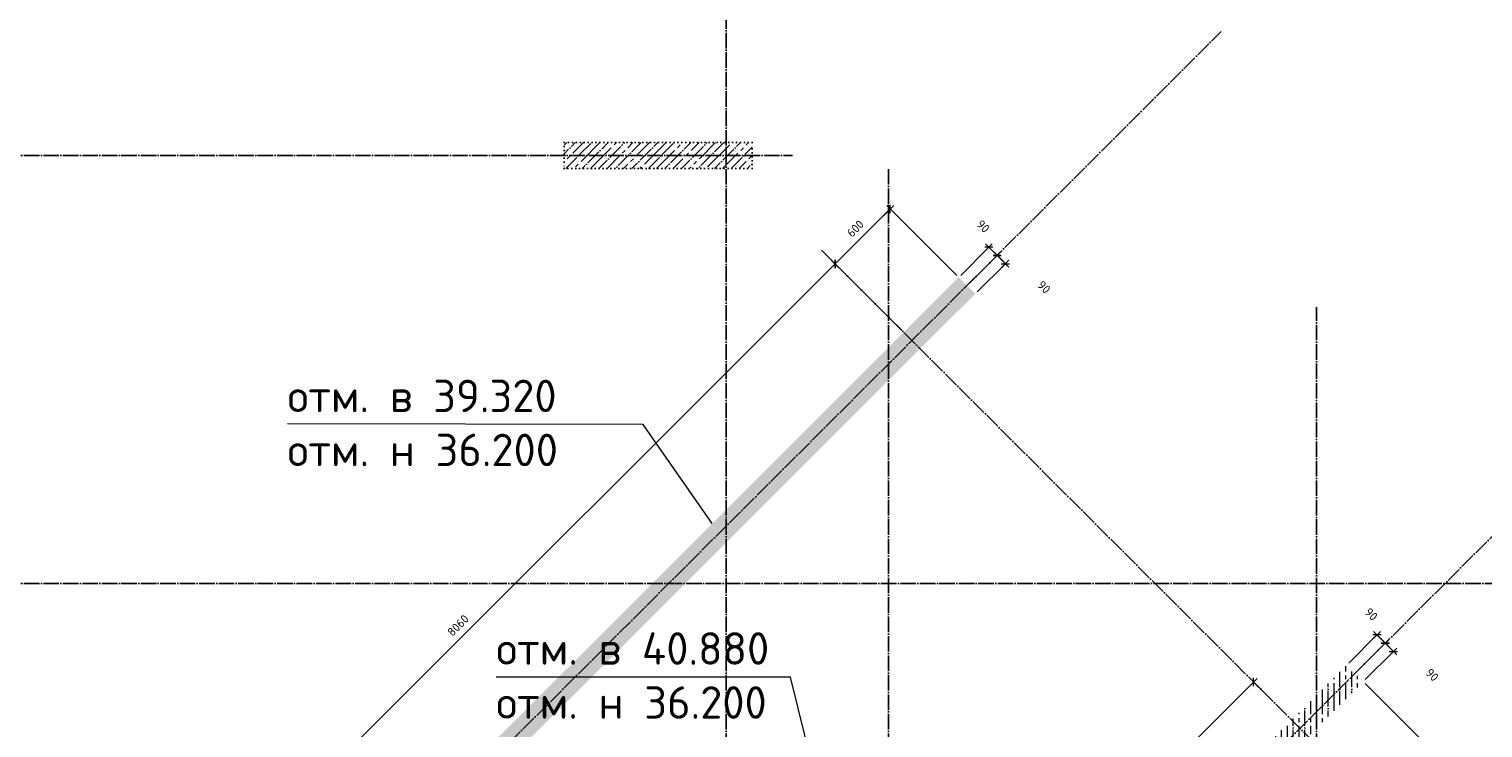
# Model space of a CAD drawing. Header units: millimetres. Extents: x -3057 to 112233, y -2869 to 47508.
# Tile 12 of 48: x 8527 to 19732, y 17385 to 22776. Entities that reach past the tile are written whole.
import ezdxf

# ---------------------------------------------------------------- set-up
doc = ezdxf.new("R2010")
doc.units = ezdxf.units.MM
doc.header["$PDMODE"] = 65
for name, pattern in [('______11', [150, 120, -15, 0, -15]), ('______5', [330, 240, -30, 30, -30]), ('______9', [30, 0, -30])]:
    doc.linetypes.add(name, pattern=pattern)
for name, color, linetype, lineweight in [('Высотная отметки_ общее', 7, 'Continuous', 13), ('Колонна (2)', 7, 'Continuous', 35), ('Размерная линия_ общее', 7, 'Continuous', 13), ('Стена_ общее', 7, 'Continuous', 35)]:
    doc.layers.add(name, color=color, linetype=linetype, lineweight=lineweight)
doc.layers.add('Осевая линия_ общее', color=7, linetype='______5', lineweight=13, true_color=0xa0a0a0)
doc.styles.add('ISOCPEUR', font='ISOCPEUR')
doc.dimstyles.new('DIMSTYLE_3', dxfattribs={"dimtxt": 66, "dimasz": 75, "dimexe": 0, "dimexo": 0, "dimgap": 33, "dimtad": 2, "dimdec": 0, "dimrnd": 5, "dimzin": 12, "dimdsep": 46, "dimtxsty": 'ISOCPEUR', "dimblk1": 'ALL_ML_STRICH', "dimblk2": 'ALL_ML_STRICH', "dimsah": 1, "dimcen": 0, "dimclrd": 7, "dimclre": 256, "dimclrt": 7, "dimadec": 0, "dimazin": 0, "dimtfac": 1, "dimtdec": 0, "dimtix": 1, "dimtmove": 2, "dimatfit": 3, "dimfxl": 0, "dimtzin": 0, "dimlwd": 0, "dimlwe": -3, "dimarcsym": 0})
doc.dimstyles.new('DIMSTYLE_7', dxfattribs={"dimtxt": 66, "dimasz": 75, "dimexe": 0, "dimexo": 0, "dimgap": 33, "dimtad": 2, "dimdec": 0, "dimrnd": 5, "dimzin": 12, "dimdsep": 46, "dimtxsty": 'ISOCPEUR', "dimblk1": 'ALL_ML_STRICH', "dimblk2": 'ALL_ML_STRICH', "dimsah": 1, "dimcen": 0, "dimclrd": 7, "dimclre": 256, "dimclrt": 7, "dimadec": 0, "dimazin": 0, "dimtfac": 1, "dimtdec": 0, "dimtix": 1, "dimtmove": 2, "dimatfit": 3, "dimfxl": 0, "dimtvp": 1.2, "dimtzin": 0, "dimlwd": 0, "dimlwe": -3, "dimarcsym": 0})
pattern_1 = [(90, (0, 0), (-90, 6e-15), [120, -15, 0, -15]), (90, (-45, 6e-15), (-90, 6e-15), [240, -30, 30, -30])]

# ---------------------------------------------------------------- blocks, each defined once
blk = doc.blocks.new('ALL_ML_STRICH')
at = {"color": 0, "linetype": 'ByBlock', "lineweight": -2}
for p, q in [((-1, 0), (0.5, 0)), ((-0.3, -0.3), (0.3, 0.3)), ((0, -0.5), (0, 0.5))]:
    blk.add_line(p, q, dxfattribs=at)
blk = doc.blocks.new('*D80')
at = {"layer": 'DEFPOINTS', "color": 7, "linetype": 'Continuous', "lineweight": 13, "transparency": 33554687}
for p in [(18066, 17637), (16621, 16396), (17007, 16010)]:
    blk.add_point(p, dxfattribs=at)
at = {"layer": 'Размерная линия_ общее', "color": 7, "linetype": 'Continuous', "lineweight": -2, "transparency": 33554687}
blk.add_line((16621, 16396), (17964, 17739), dxfattribs=at)
at = {"layer": 'Размерная линия_ общее', "color": 253, "linetype": 'Continuous', "lineweight": -2, "true_color": 0xa0a0a0, "transparency": 33554687}
for p, q in [((18052, 17652), (17964, 17739)), ((16992, 16024), (16621, 16396))]:
    blk.add_line(p, q, dxfattribs=at)
at = {"layer": 'Размерная линия_ общее', "color": 7, "linetype": 'Continuous', "lineweight": 13, "transparency": 33554687, "yscale": 75, "zscale": 75}
for p, xscale, rotation in [((17964, 17739), 75.00000000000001, 45), ((16621, 16396), 75, 225)]:
    blk.add_blockref('ALL_ML_STRICH', p, dxfattribs=dict(at, xscale=xscale, rotation=rotation))
at = {"layer": 'Размерная линия_ общее', "color": 7, "linetype": 'Continuous', "lineweight": 13, "transparency": 33554687, "insert": (17241, 17133), "char_height": 66, "width": 264, "attachment_point": 5, "rotation": 45, "style": 'ISOCPEUR'}
blk.add_mtext('\\A1;{1900}', dxfattribs=at)
blk = doc.blocks.new('СЛОЖНЫЙ_ОБЪЕКТ_1')
at = {"layer": 'Осевая линия_ общее', "color": 253, "linetype": '______11', "lineweight": -3, "true_color": 0xa0a0a0, "transparency": 33554687}
for p, q in [((13900, -2590), (13900, 47490)), ((552, 5594), (17714, 22756)), ((-2770, 21800), (14410, 21800)), ((15150, -2590), (15150, 21710)), ((21087, 14617), (14624, 21080)), ((18450, -2590), (18450, 20630)), ((3543, 2603), (20705, 19765)), ((-2770, 18500), (20260, 18500))]:
    blk.add_line(p, q, dxfattribs=at)
blk = doc.blocks.new('*D139')
at = {"layer": 'DEFPOINTS', "color": 7, "linetype": 'Continuous', "lineweight": 13, "transparency": 33554687}
for p in [(15267, 20436), (9040, 15265), (9568, 14737)]:
    blk.add_point(p, dxfattribs=at)
at = {"layer": 'Размерная линия_ общее', "color": 7, "linetype": 'Continuous', "lineweight": -2, "transparency": 33554687}
blk.add_line((9040, 15265), (14739, 20964), dxfattribs=at)
at = {"layer": 'Размерная линия_ общее', "color": 253, "linetype": 'Continuous', "lineweight": -2, "true_color": 0xa0a0a0, "transparency": 33554687}
for p, q in [((15253, 20451), (14739, 20964)), ((9554, 14751), (9040, 15265))]:
    blk.add_line(p, q, dxfattribs=at)
at = {"layer": 'Размерная линия_ общее', "color": 7, "linetype": 'Continuous', "lineweight": 13, "transparency": 33554687, "xscale": 75, "yscale": 75, "zscale": 75}
for p, rotation in [((14739, 20964), 44.99999999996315), ((9040, 15265), 224.9999999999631)]:
    blk.add_blockref('ALL_ML_STRICH', p, dxfattribs=dict(at, rotation=rotation))
at = {"layer": 'Размерная линия_ общее', "color": 7, "linetype": 'Continuous', "lineweight": 13, "transparency": 33554687, "insert": (11833, 18176), "char_height": 66, "width": 264, "attachment_point": 5, "rotation": 45, "style": 'ISOCPEUR'}
blk.add_mtext('\\A1;{8060}', dxfattribs=at)
blk = doc.blocks.new('*D140')
at = {"layer": 'DEFPOINTS', "color": 7, "linetype": 'Continuous', "lineweight": 13, "transparency": 33554687}
for p in [(14739, 20964), (15691, 20861), (15267, 20436)]:
    blk.add_point(p, dxfattribs=at)
at = {"layer": 'Размерная линия_ общее', "color": 7, "linetype": 'Continuous', "lineweight": -2, "transparency": 33554687}
blk.add_line((14739, 20964), (15164, 21388), dxfattribs=at)
at = {"layer": 'Размерная линия_ общее', "color": 253, "linetype": 'Continuous', "lineweight": -2, "true_color": 0xa0a0a0, "transparency": 33554687}
for p, q in [((15677, 20875), (15164, 21388)), ((15253, 20451), (14739, 20964))]:
    blk.add_line(p, q, dxfattribs=at)
at = {"layer": 'Размерная линия_ общее', "color": 7, "linetype": 'Continuous', "lineweight": 13, "transparency": 33554687, "xscale": 75, "yscale": 75, "zscale": 75}
for p, rotation in [((15164, 21388), 44.99999999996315), ((14739, 20964), 224.9999999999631)]:
    blk.add_blockref('ALL_ML_STRICH', p, dxfattribs=dict(at, rotation=rotation))
at = {"layer": 'Размерная линия_ общее', "color": 7, "linetype": 'Continuous', "lineweight": 13, "transparency": 33554687, "insert": (14895, 21237), "char_height": 66, "width": 198, "attachment_point": 5, "rotation": 45, "style": 'ISOCPEUR'}
blk.add_mtext('\\A1;{600}', dxfattribs=at)
blk = doc.blocks.new('*D144')
at = {"layer": 'DEFPOINTS', "color": 7, "linetype": 'Continuous', "lineweight": 13, "transparency": 33554687}
for p in [(18810, 17742), (18385, 17318), (19106, 16598)]:
    blk.add_point(p, dxfattribs=at)
at = {"layer": 'Размерная линия_ общее', "color": 253, "linetype": 'Continuous', "lineweight": -2, "true_color": 0xa0a0a0, "transparency": 33554687}
for p, q in [((18824, 17728), (19530, 17022)), ((18400, 17304), (19106, 16598))]:
    blk.add_line(p, q, dxfattribs=at)
at = {"layer": 'Размерная линия_ общее', "color": 7, "linetype": 'Continuous', "lineweight": -2, "transparency": 33554687}
blk.add_line((19106, 16598), (19530, 17022), dxfattribs=at)
at = {"layer": 'Размерная линия_ общее', "color": 7, "linetype": 'Continuous', "lineweight": 13, "transparency": 33554687, "xscale": 75, "yscale": 75, "zscale": 75}
for p, rotation in [((19530, 17022), 44.99999999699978), ((19106, 16598), 224.9999999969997)]:
    blk.add_blockref('ALL_ML_STRICH', p, dxfattribs=dict(at, rotation=rotation))
at = {"layer": 'Размерная линия_ общее', "color": 7, "linetype": 'Continuous', "lineweight": 13, "transparency": 33554687, "insert": (19261, 16871), "char_height": 66, "width": 198, "attachment_point": 5, "rotation": 45, "style": 'ISOCPEUR'}
blk.add_mtext('\\A1;{600}', dxfattribs=at)
blk = doc.blocks.new('*D147')
at = {"layer": 'DEFPOINTS', "color": 7, "linetype": 'Continuous', "lineweight": 13, "transparency": 33554687}
for p in [(19042, 17975), (18748, 17807), (18811, 17744)]:
    blk.add_point(p, dxfattribs=at)
at = {"layer": 'Размерная линия_ общее', "color": 253, "linetype": 'Continuous', "lineweight": -2, "true_color": 0xa0a0a0, "transparency": 33554687}
for p, q in [((18762, 17822), (18979, 18039)), ((18825, 17758), (19042, 17975))]:
    blk.add_line(p, q, dxfattribs=at)
at = {"layer": 'Размерная линия_ общее', "color": 7, "linetype": 'Continuous', "lineweight": -2, "transparency": 33554687}
blk.add_line((19042, 17975), (18979, 18039), dxfattribs=at)
at = {"layer": 'Размерная линия_ общее', "color": 7, "linetype": 'Continuous', "lineweight": 13, "transparency": 33554687, "xscale": 75, "yscale": 75, "zscale": 75}
for p, rotation in [((18979, 18039), 134.9999999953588), ((19042, 17975), 314.9999999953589)]:
    blk.add_blockref('ALL_ML_STRICH', p, dxfattribs=dict(at, rotation=rotation))
at = {"layer": 'Размерная линия_ общее', "color": 7, "linetype": 'Continuous', "lineweight": 13, "transparency": 33554687, "insert": (19340, 17794), "char_height": 66, "width": 132, "attachment_point": 5, "rotation": 315, "style": 'ISOCPEUR'}
blk.add_mtext('\\A1;{90}', dxfattribs=at)
blk = doc.blocks.new('*D148')
at = {"layer": 'DEFPOINTS', "color": 7, "linetype": 'Continuous', "lineweight": 13, "transparency": 33554687}
for p in [(18979, 18039), (18684, 17871), (18748, 17807)]:
    blk.add_point(p, dxfattribs=at)
at = {"layer": 'Размерная линия_ общее', "color": 253, "linetype": 'Continuous', "lineweight": -2, "true_color": 0xa0a0a0, "transparency": 33554687}
for p, q in [((18698, 17885), (18915, 18102)), ((18762, 17822), (18979, 18039))]:
    blk.add_line(p, q, dxfattribs=at)
at = {"layer": 'Размерная линия_ общее', "color": 7, "linetype": 'Continuous', "lineweight": -2, "transparency": 33554687}
blk.add_line((18979, 18039), (18915, 18102), dxfattribs=at)
at = {"layer": 'Размерная линия_ общее', "color": 7, "linetype": 'Continuous', "lineweight": 13, "transparency": 33554687, "xscale": 75, "yscale": 75, "zscale": 75}
for p, rotation in [((18915, 18102), 134.9999999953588), ((18979, 18039), 314.9999999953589)]:
    blk.add_blockref('ALL_ML_STRICH', p, dxfattribs=dict(at, rotation=rotation))
at = {"layer": 'Размерная линия_ общее', "color": 7, "linetype": 'Continuous', "lineweight": 13, "transparency": 33554687, "insert": (18871, 18262), "char_height": 66, "width": 132, "attachment_point": 5, "rotation": 315, "style": 'ISOCPEUR'}
blk.add_mtext('\\A1;{90}', dxfattribs=at)
blk = doc.blocks.new('*D149')
at = {"layer": 'DEFPOINTS', "color": 7, "linetype": 'Continuous', "lineweight": 13, "transparency": 33554687}
for p in [(16051, 20966), (15756, 20799), (15820, 20735)]:
    blk.add_point(p, dxfattribs=at)
at = {"layer": 'Размерная линия_ общее', "color": 253, "linetype": 'Continuous', "lineweight": -2, "true_color": 0xa0a0a0, "transparency": 33554687}
for p, q in [((15771, 20813), (15988, 21030)), ((15834, 20749), (16051, 20966))]:
    blk.add_line(p, q, dxfattribs=at)
at = {"layer": 'Размерная линия_ общее', "color": 7, "linetype": 'Continuous', "lineweight": -2, "transparency": 33554687}
blk.add_line((16051, 20966), (15988, 21030), dxfattribs=at)
at = {"layer": 'Размерная линия_ общее', "color": 7, "linetype": 'Continuous', "lineweight": 13, "transparency": 33554687, "xscale": 75, "yscale": 75, "zscale": 75}
for p, rotation in [((15988, 21030), 134.9999999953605), ((16051, 20966), 314.9999999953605)]:
    blk.add_blockref('ALL_ML_STRICH', p, dxfattribs=dict(at, rotation=rotation))
at = {"layer": 'Размерная линия_ общее', "color": 7, "linetype": 'Continuous', "lineweight": 13, "transparency": 33554687, "insert": (16349, 20785), "char_height": 66, "width": 132, "attachment_point": 5, "rotation": 315, "style": 'ISOCPEUR'}
blk.add_mtext('\\A1;{90}', dxfattribs=at)
blk = doc.blocks.new('*D150')
at = {"layer": 'DEFPOINTS', "color": 7, "linetype": 'Continuous', "lineweight": 13, "transparency": 33554687}
for p in [(15988, 21030), (15693, 20862), (15756, 20799)]:
    blk.add_point(p, dxfattribs=at)
at = {"layer": 'Размерная линия_ общее', "color": 253, "linetype": 'Continuous', "lineweight": -2, "true_color": 0xa0a0a0, "transparency": 33554687}
for p, q in [((15707, 20876), (15924, 21093)), ((15771, 20813), (15988, 21030))]:
    blk.add_line(p, q, dxfattribs=at)
at = {"layer": 'Размерная линия_ общее', "color": 7, "linetype": 'Continuous', "lineweight": -2, "transparency": 33554687}
blk.add_line((15988, 21030), (15924, 21093), dxfattribs=at)
at = {"layer": 'Размерная линия_ общее', "color": 7, "linetype": 'Continuous', "lineweight": 13, "transparency": 33554687, "xscale": 75, "yscale": 75, "zscale": 75}
for p, rotation in [((15924, 21093), 134.9999999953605), ((15988, 21030), 314.9999999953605)]:
    blk.add_blockref('ALL_ML_STRICH', p, dxfattribs=dict(at, rotation=rotation))
at = {"layer": 'Размерная линия_ общее', "color": 7, "linetype": 'Continuous', "lineweight": 13, "transparency": 33554687, "insert": (15880, 21254), "char_height": 66, "width": 132, "attachment_point": 5, "rotation": 315, "style": 'ISOCPEUR'}
blk.add_mtext('\\A1;{90}', dxfattribs=at)

msp = doc.modelspace()

# ---------------------------------------------------------------- hatches: boundary and pattern name
at = {"layer": 'Колонна (2)', "lineweight": 18, "transparency": 33554687}
h = msp.add_hatch(dxfattribs=at)
h.set_pattern_fill('__________539', color=256, scale=30, style=0, pattern_type=2)
h.set_pattern_definition([(45, (0, 0), (-63.6396, 63.6396), [120, -15, 0, -15]), (45, (-31.82, 31.82), (-63.6396, 63.6396), [240, -30, 30, -30])])
h.paths.add_polyline_path([(12650, 21700), (14100, 21700), (14100, 21900), (12650, 21900)], flags=0)
at = {"layer": 'Стена_ общее', "linetype": 'Continuous', "lineweight": 18, "transparency": 33554687}
h = msp.add_hatch(dxfattribs=at)
h.set_pattern_fill('__________541', scale=30, style=0, pattern_type=2)
h.set_pattern_definition(pattern_1)
h.paths.add_polyline_path([(15691.3, 20860.7), (9511.2, 14680.6), (9638.5, 14553.3), (15818.6, 20733.4)], flags=0)
h = msp.add_hatch(dxfattribs=at)
h.set_pattern_fill('__________541', scale=30, style=0, pattern_type=2)
h.set_pattern_definition(pattern_1)
h.paths.add_polyline_path([(14637.8, 13570.4), (17027.8, 15960.5), (16992.4, 15995.8), (17020.7, 16024.1), (17056.1, 15988.7), (18809.7, 17742.4), (18682.4, 17869.6), (14510.5, 13697.7)], flags=0)

# ---------------------------------------------------------------- linework, layer by layer
at = {"layer": 'Колонна (2)', "color": 7, "linetype": '______9', "lineweight": -3, "transparency": 33554687}
for p, q in [((14100, 21900), (12650, 21900)), ((12650, 21900), (12650, 21700)), ((14100, 21700), (14100, 21900)), ((12650, 21700), (14100, 21700))]:
    msp.add_line(p, q, dxfattribs=at)
at = {"layer": 'Осевая линия_ общее', "color": 7, "linetype": 'Continuous', "lineweight": 13, "transparency": 33554687}
for points in [[(13792.8, 18962.1), (13259.3, 19724.4), (10519.3, 19729.4)], [(14785.5, 16194.6), (14395.7, 17776.4), (12128, 17776.4)]]:
    msp.add_lwpolyline(points, dxfattribs=at)

# ---------------------------------------------------------------- block references
at = {"layer": 'Осевая линия_ общее', "color": 253, "linetype": '______11', "lineweight": -3, "true_color": 0xa0a0a0, "transparency": 33554687}
msp.add_blockref('СЛОЖНЫЙ_ОБЪЕКТ_1', (0, 0), dxfattribs=at)

# ---------------------------------------------------------------- texts
at = {"layer": 'Высотная отметки_ общее', "color": 7, "linetype": 'Continuous', "lineweight": 13, "transparency": 33554687, "char_height": 75, "style": 'ISOCPEUR'}
for s, insert, width, attachment_point in [('\\A1;{\\fISOCPEUR|i0|b0;\\H250.000000;\\W1.000000;\\C7;отм. в 39.320}\\P', (10519.3, 19821), 2222.093, 7), ('\\A1;{\\fISOCPEUR|i0|b0;\\H250.000000;\\W1.000000;\\C7;отм. н 36.200}\\P', (10519.3, 19654.4), 2222.093, 1), ('\\A1;{\\fISOCPEUR|i0|b0;\\H250.000000;\\W1.000000;\\C7;отм. в 40.880}\\P', (12128, 17873), 2247.126, 7), ('\\A1;{\\fISOCPEUR|i0|b0;\\H250.000000;\\W1.000000;\\C7;отм. н 36.200}\\P', (12128, 17706.4), 2222.093, 1)]:
    msp.add_mtext(s, dxfattribs=dict(at, insert=insert, width=width, attachment_point=attachment_point))

# ---------------------------------------------------------------- dimensions: what is measured, and where the dimension line sits
at = {"layer": 'Размерная линия_ общее', "color": 7, "linetype": 'Continuous', "lineweight": 13, "transparency": 33554687}
for base, p1, p2, angle, dimstyle, picture, middle in [((15163.6, 21388.5), (15252.9, 20450.6), (15677.2, 20874.8), 45, 'DIMSTYLE_3', '*D140', (14895.1, 21237.4)), ((15924, 21093.4), (15770.6, 20812.7), (15707, 20876.3), 135, 'DIMSTYLE_7', '*D150', (15880.3, 21253.6)), ((14739.3, 20964.2), (9553.7, 14751.3), (15252.9, 20450.6), 45, 'DIMSTYLE_3', '*D139', (11833.3, 18175.6)), ((15987.7, 21029.8), (15834.3, 20749.1), (15770.6, 20812.7), 135, 'DIMSTYLE_7', '*D149', (16349.2, 20785)), ((18915.1, 18102.3), (18761.7, 17821.6), (18698, 17885.3), 135, 'DIMSTYLE_7', '*D148', (18871.4, 18262.5)), ((18978.7, 18038.7), (18825.3, 17758), (18761.7, 17821.6), 135, 'DIMSTYLE_7', '*D147', (19340.3, 17794)), ((17964.2, 17739.3), (16992.4, 16024.1), (18052, 17651.6), 45, 'DIMSTYLE_3', '*D80', (17240.8, 17133.3)), ((19529.8, 17022.3), (18399.6, 17304), (18823.8, 17728.2), 45, 'DIMSTYLE_3', '*D144', (19261.3, 16871.2))]:
    dim = msp.add_linear_dim(base=base, p1=p1, p2=p2, angle=angle, dimstyle=dimstyle, override={"dimpost": '<>', "dimclrd": 7, "dimclre": 253, "dimclrt": 7, "dimlwd": 0, "dimlwe": 65533}, dxfattribs=at)
    dim.commit()
    dim.dimension.update_dxf_attribs({"geometry": picture, "text_midpoint": middle, "dimtype": 160})

doc.saveas('drawing.dxf')
